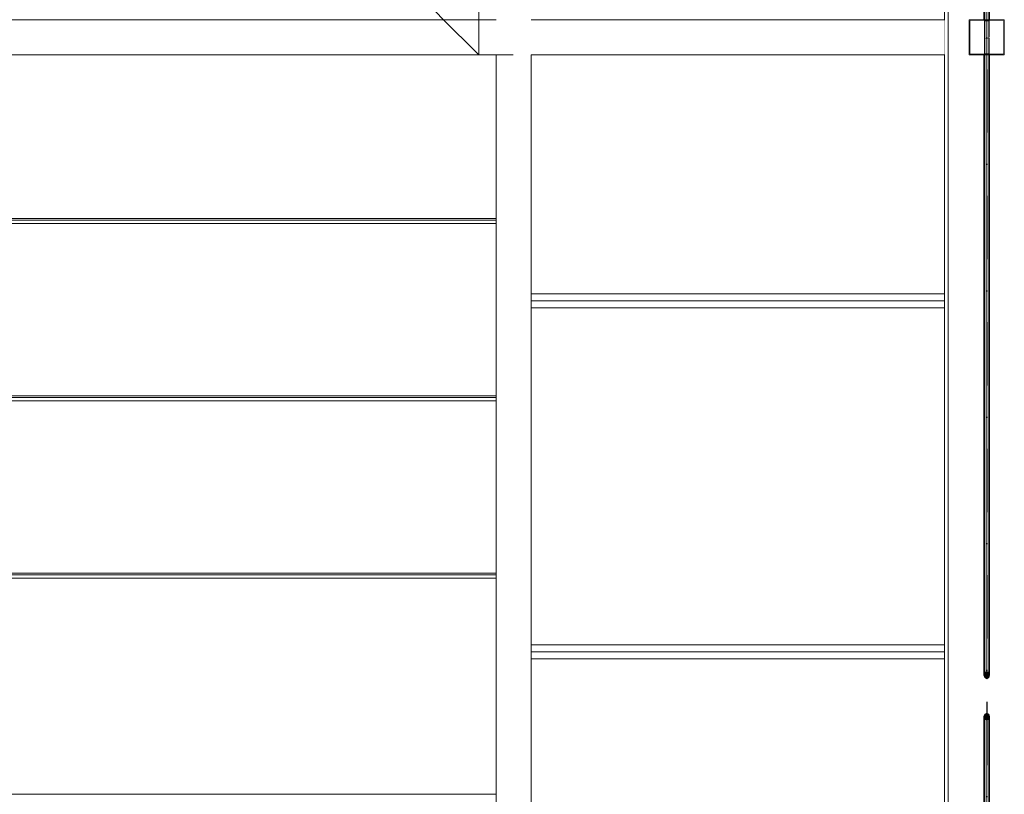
# Model space of a CAD drawing. Header units: millimetres. Extents: x -12989 to 402831, y -50461 to 30884.
# Tile 154 of 175: x 396053 to 398855, y -44066 to -41861. Entities that reach past the tile are written whole.
import ezdxf
from ezdxf.enums import TextEntityAlignment as Align

# ---------------------------------------------------------------- set-up
doc = ezdxf.new("R2010")
doc.units = ezdxf.units.MM
doc.header["$MEASUREMENT"] = 0
doc.linetypes.add('Kropki i Kreski', pattern=[360, 180, -90, 0, -90])
doc.linetypes.add('Wipeout_Contour', pattern=[1000, 0, -1000])
for name, color, linetype in [('AS_Belki.Import IFC', 7, 'Continuous'), ('Nowe_A__SCIANY', 7, 'Continuous'), ('Nowe_A_WYM', 7, 'Continuous'), ('Nowe_Drzwi Archicad', 7, 'Continuous'), ('Nowe_Warstwa IFC.Import IFC', 7, 'Continuous')]:
    doc.layers.add(name, color=color, linetype=linetype)
for name, color, linetype, lineweight in [('AS_Belki.Import IFC_Nr_pióra__1', 7, 'Continuous', 13), ('AS_Belki.Import IFC_Nr_pióra__88', 7, 'Continuous', 13), ('AS_Belki.Import IFC_Nr_pióra__90', 7, 'Continuous', 13), ('Nowe_A__SCIANY_Nr_pióra__87', 7, 'Continuous', 13), ('Nowe_A_WYM_Nr_pióra__1', 7, 'Continuous', 13), ('Nowe_A_WYM_Nr_pióra__45', 7, 'Continuous', 15), ('Nowe_A_WYM_Nr_pióra__85', 7, 'Continuous', 13), ('Nowe_Drzwi Archicad_Nr_pióra__81', 7, 'Continuous', 13), ('Nowe_Warstwa IFC.Import IFC_Nr_pióra__1', 7, 'Continuous', 13), ('Nowe_Warstwa IFC.Import IFC_Nr_pióra__25', 7, 'Continuous', 25)]:
    doc.layers.add(name, color=color, linetype=linetype, lineweight=lineweight)
doc.styles.add('STYL_AUTOMATYCZNY_1', font='arial.ttf')
doc.styles.add('STYL_AUTOMATYCZNY_4', font='arial.ttf')

# ---------------------------------------------------------------- blocks, each defined once
blk = doc.blocks.new('ElemPrzekroju_2_1', base_point=(362576.7, -45960.6))
at = {"color": 254, "linetype": 'Wipeout_Contour', "lineweight": 0, "ltscale": 4775751.415700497}
blk.add_wipeout([(392867.1, -41680.6), (392867.1, -41860.6), (398685.1, -41860.6), (398685.1, -41680.6), (397508.6, -41680.6), (397508.6, -41860.6), (397408.6, -41860.6), (397408.6, -41680.6), (394158.6, -41680.6), (394158.6, -41860.6), (394058.6, -41860.6), (394058.6, -41680.6)], dxfattribs=at).dxf.layer = 'Nowe_A__SCIANY'
at = {"color": 254, "linetype": 'Wipeout_Contour', "lineweight": 0, "ltscale": 1601352.185172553}
blk.add_wipeout([(397508.6, -42640.6), (398685.1, -42640.6), (398685.1, -41960.6), (397508.6, -41960.6)], dxfattribs=at).dxf.layer = 'Nowe_A__SCIANY'
at = {"color": 254, "linetype": 'Wipeout_Contour', "lineweight": 0, "ltscale": 1601508.670449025}
blk.add_wipeout([(397508.6, -42660.6), (397508.6, -42680.6), (398685.1, -42680.6), (398685.1, -42660.6)], dxfattribs=at).dxf.layer = 'Nowe_A__SCIANY'
at = {"color": 254, "linetype": 'Wipeout_Contour', "lineweight": 0, "ltscale": 6403119.200144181}
blk.add_wipeout([(397508.6, -44640.6), (397554.6, -44640.6), (397554.6, -44377.5), (397555, -44376.4), (397555.1, -44376.3), (397555.4, -44375.4), (397555.6, -44375.4), (397556.5, -44374.8), (397557.5, -44374.6), (397705.7, -44374.6), (397707.7, -44375.4), (397708.6, -44377.5), (397708.6, -44640.6), (398685.1, -44640.6), (398685.1, -43680.6), (397508.6, -43680.6)], dxfattribs=at).dxf.layer = 'Nowe_A__SCIANY'
at = {"color": 254, "linetype": 'Wipeout_Contour', "lineweight": 0, "ltscale": 1601500.146324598}
blk.add_wipeout([(397508.6, -42640.6), (397508.6, -42660.6), (398685.1, -42660.6), (398685.1, -42640.6)], dxfattribs=at).dxf.layer = 'Nowe_A__SCIANY'
at = {"color": 254, "linetype": 'Wipeout_Contour', "lineweight": 0, "ltscale": 1601939.91255538}
blk.add_wipeout([(397508.6, -43660.6), (397508.6, -43680.6), (398685.1, -43680.6), (398685.1, -43660.6)], dxfattribs=at).dxf.layer = 'Nowe_A__SCIANY'
at = {"layer": 'Nowe_A__SCIANY_Nr_pióra__87', "color": 7, "linetype": 'Continuous', "lineweight": 13}
for p, q in [((398685.1, -42640.6), (397508.6, -42640.6)), ((397508.6, -42660.6), (398685.1, -42660.6)), ((398685.1, -43680.6), (397508.6, -43680.6))]:
    blk.add_line(p, q, dxfattribs=at)
at = {"color": 254, "linetype": 'Wipeout_Contour', "lineweight": 0, "ltscale": 1601931.190969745}
blk.add_wipeout([(397508.6, -43640.6), (397508.6, -43660.6), (398685.1, -43660.6), (398685.1, -43640.6)], dxfattribs=at).dxf.layer = 'Nowe_A__SCIANY'
at = {"layer": 'Nowe_A__SCIANY_Nr_pióra__87', "color": 7, "linetype": 'Continuous', "lineweight": 13}
blk.add_line((397508.6, -43660.6), (398685.1, -43660.6), dxfattribs=at)
at = {"color": 254, "linetype": 'Wipeout_Contour', "lineweight": 0, "ltscale": 1601719.882421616}
blk.add_wipeout([(397508.6, -42680.6), (397508.6, -43640.6), (398685.1, -43640.6), (398685.1, -42680.6)], dxfattribs=at).dxf.layer = 'Nowe_A__SCIANY'
at = {"layer": 'Nowe_A__SCIANY_Nr_pióra__87', "color": 7, "linetype": 'Continuous', "lineweight": 13}
for p, q in [((398685.1, -42680.6), (397508.6, -42680.6)), ((398685.1, -43640.6), (397508.6, -43640.6))]:
    blk.add_line(p, q, dxfattribs=at)
blk = doc.blocks.new('ElemPrzekroju_6_1', base_point=(362576.7, -45960.6))
at = {"color": 254, "linetype": 'Wipeout_Contour', "lineweight": 0, "ltscale": 1592208.537086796}
blk.add_wipeout([(397408.6, -42441.1), (397408.6, -42431.1), (394158.6, -42431.1), (394158.6, -42441.1)], dxfattribs=at).dxf.layer = 'Nowe_Drzwi Archicad'
at = {"color": 254, "linetype": 'Wipeout_Contour', "lineweight": 0, "ltscale": 1592425.115099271}
blk.add_wipeout([(397408.6, -42946), (397408.6, -42936), (394158.6, -42936), (394158.6, -42946)], dxfattribs=at).dxf.layer = 'Nowe_Drzwi Archicad'
at = {"color": 254, "linetype": 'Wipeout_Contour', "lineweight": 0, "ltscale": 1592644.24653458}
blk.add_wipeout([(394158.6, -43450.9), (397408.6, -43450.9), (397408.6, -43441), (394158.6, -43441)], dxfattribs=at).dxf.layer = 'Nowe_Drzwi Archicad'
at = {"color": 254, "linetype": 'Wipeout_Contour', "lineweight": 0, "ltscale": 1592781.576338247}
blk.add_wipeout([(397408.6, -44065.9), (397408.6, -43450.9), (394158.6, -43450.9), (394158.6, -44065.9)], dxfattribs=at).dxf.layer = 'Nowe_Drzwi Archicad'
at = {"layer": 'Nowe_Drzwi Archicad_Nr_pióra__81', "color": 7, "linetype": 'Continuous', "lineweight": 13}
blk.add_line((397408.6, -44065.9), (394158.6, -44065.9), dxfattribs=at)
at = {"color": 254, "linetype": 'Wipeout_Contour', "lineweight": 0, "ltscale": 1592640.994995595}
blk.add_wipeout([(397408.6, -43441), (397408.6, -43436), (394158.6, -43436), (394158.6, -43441)], dxfattribs=at).dxf.layer = 'Nowe_Drzwi Archicad'
at = {"layer": 'Nowe_Drzwi Archicad_Nr_pióra__81', "color": 7, "linetype": 'Continuous', "lineweight": 13}
blk.add_line((397408.6, -43450.9), (394158.6, -43450.9), dxfattribs=at)
at = {"color": 254, "linetype": 'Wipeout_Contour', "lineweight": 0, "ltscale": 1592533.58832825}
blk.add_wipeout([(397408.6, -43436), (397408.6, -42946), (394158.6, -42946), (394158.6, -43436)], dxfattribs=at).dxf.layer = 'Nowe_Drzwi Archicad'
at = {"layer": 'Nowe_Drzwi Archicad_Nr_pióra__81', "color": 7, "linetype": 'Continuous', "lineweight": 13}
for p, q in [((397408.6, -43436), (394158.6, -43436)), ((397408.6, -43440.9), (394158.6, -43440.9)), ((397408.6, -43441), (394158.6, -43441))]:
    blk.add_line(p, q, dxfattribs=at)
at = {"color": 254, "linetype": 'Wipeout_Contour', "lineweight": 0, "ltscale": 1592421.900900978}
blk.add_wipeout([(397408.6, -42931.1), (394158.6, -42931.1), (394158.6, -42936), (397408.6, -42936)], dxfattribs=at).dxf.layer = 'Nowe_Drzwi Archicad'
at = {"layer": 'Nowe_Drzwi Archicad_Nr_pióra__81', "color": 7, "linetype": 'Continuous', "lineweight": 13}
blk.add_line((397408.6, -42946), (394158.6, -42946), dxfattribs=at)
at = {"color": 254, "linetype": 'Wipeout_Contour', "lineweight": 0, "ltscale": 1592315.756788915}
blk.add_wipeout([(397408.6, -42931.1), (397408.6, -42441.1), (394158.6, -42441.1), (394158.6, -42931.1)], dxfattribs=at).dxf.layer = 'Nowe_Drzwi Archicad'
at = {"layer": 'Nowe_Drzwi Archicad_Nr_pióra__81', "color": 7, "linetype": 'Continuous', "lineweight": 13}
for p, q in [((397408.6, -42931.1), (394158.6, -42931.1)), ((397408.6, -42936), (394158.6, -42936)), ((397408.6, -42936.1), (394158.6, -42936.1))]:
    blk.add_line(p, q, dxfattribs=at)
at = {"color": 254, "linetype": 'Wipeout_Contour', "lineweight": 0, "ltscale": 1592205.360251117}
blk.add_wipeout([(397408.6, -42426.2), (394158.6, -42426.2), (394158.6, -42431.1), (397408.6, -42431.1)], dxfattribs=at).dxf.layer = 'Nowe_Drzwi Archicad'
at = {"layer": 'Nowe_Drzwi Archicad_Nr_pióra__81', "color": 7, "linetype": 'Continuous', "lineweight": 13}
blk.add_line((397408.6, -42441.1), (394158.6, -42441.1), dxfattribs=at)
at = {"color": 254, "linetype": 'Wipeout_Contour', "lineweight": 0, "ltscale": 1592105.601542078}
blk.add_wipeout([(394158.6, -42426.2), (397408.6, -42426.2), (397408.6, -41960.6), (394158.6, -41960.6)], dxfattribs=at).dxf.layer = 'Nowe_Drzwi Archicad'
at = {"layer": 'Nowe_Drzwi Archicad_Nr_pióra__81', "color": 7, "linetype": 'Continuous', "lineweight": 13}
for p, q in [((397408.6, -42426.2), (394158.6, -42426.2)), ((397408.6, -42431.1), (394158.6, -42431.1)), ((397408.6, -42431.2), (394158.6, -42431.2))]:
    blk.add_line(p, q, dxfattribs=at)
blk = doc.blocks.new('ElemPrzekroju_183_1', base_point=(362576.7, -45960.6))
at = {"color": 254, "linetype": 'Wipeout_Contour', "lineweight": 0, "ltscale": 1604429.499131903}
blk.add_wipeout([(398810.7, -41960.6), (398810.7, -43719.3), (398813.1, -43726.5), (398813.1, -41960.6)], dxfattribs=at).dxf.layer = 'AS_Belki.Import IFC'
at = {"color": 254, "linetype": 'Wipeout_Contour', "lineweight": 0, "ltscale": 1604389.980496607}
blk.add_wipeout([(398799.4, -41960.6), (398799.4, -43719.3), (398805.1, -43716.3), (398805.1, -41960.6)], dxfattribs=at).dxf.layer = 'AS_Belki.Import IFC'
at = {"color": 254, "linetype": 'Wipeout_Contour', "lineweight": 0, "ltscale": 1604412.478429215}
blk.add_wipeout([(398805.1, -41960.6), (398805.1, -43716.3), (398810.7, -43719.3), (398810.7, -41960.6)], dxfattribs=at).dxf.layer = 'AS_Belki.Import IFC'
at = {"color": 254, "linetype": 'Wipeout_Contour', "lineweight": 0, "ltscale": 1604375.184349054}
blk.add_wipeout([(398797.1, -41960.6), (398797.1, -43726.5), (398799.4, -43719.3), (398799.4, -41960.6)], dxfattribs=at).dxf.layer = 'AS_Belki.Import IFC'
at = {"layer": 'AS_Belki.Import IFC', "linetype": 'Continuous', "lineweight": 0, "true_color": 0x000000}
blk.add_hatch(color=18, dxfattribs=at).paths.add_polyline_path([(398810.7, -43733.7), (398813.1, -43726.5), (398810.7, -43719.3), (398805.1, -43716.3), (398799.4, -43719.3), (398797.1, -43726.5), (398799.4, -43733.7), (398805.1, -43736.7)])
at = {"layer": 'AS_Belki.Import IFC_Nr_pióra__1', "color": 7, "linetype": 'Continuous', "lineweight": 13}
for p, q in [((398799.4, -43719.3), (398797.1, -43726.5)), ((398797.1, -43726.5), (398799.4, -43733.7)), ((398805.1, -43716.3), (398799.4, -43719.3)), ((398799.4, -43733.7), (398805.1, -43736.7)), ((398805.1, -43716.3), (398810.7, -43719.3)), ((398810.7, -43733.7), (398805.1, -43736.7)), ((398810.7, -43719.3), (398813.1, -43726.5)), ((398813.1, -43726.5), (398810.7, -43733.7))]:
    blk.add_line(p, q, dxfattribs=at)
at = {"color": 254, "linetype": 'Wipeout_Contour', "lineweight": 0, "ltscale": 2005050.80424821}
blk.add_wipeout([(398813.1, -41957.6), (398813.1, -41913.1), (398812.5, -41911.2), (398810.7, -41912.7), (398810.7, -41957.6)], dxfattribs=at).dxf.layer = 'AS_Belki.Import IFC'
at = {"color": 254, "linetype": 'Wipeout_Contour', "lineweight": 0, "ltscale": 2004982.261056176}
blk.add_wipeout([(398799.4, -41912.7), (398797.7, -41911.2), (398797.1, -41913.1), (398797.1, -41957.6), (398799.4, -41957.6)], dxfattribs=at).dxf.layer = 'AS_Belki.Import IFC'
at = {"color": 254, "linetype": 'Wipeout_Contour', "lineweight": 0, "ltscale": 1604026.587968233}
blk.add_wipeout([(398805.1, -41957.6), (398810.7, -41957.6), (398810.7, -41912.7), (398805.1, -41913.6)], dxfattribs=at).dxf.layer = 'AS_Belki.Import IFC'
at = {"color": 254, "linetype": 'Wipeout_Contour', "lineweight": 0, "ltscale": 1604004.084618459}
blk.add_wipeout([(398799.4, -41957.6), (398805.1, -41957.6), (398805.1, -41913.6), (398799.4, -41912.7)], dxfattribs=at).dxf.layer = 'AS_Belki.Import IFC'
at = {"layer": 'AS_Belki.Import IFC_Nr_pióra__90', "color": 7, "linetype": 'Continuous', "lineweight": 13}
for p, q in [((398797.7, -41911.2), (398797.1, -41913.1)), ((398797.1, -41913.1), (398797.1, -41957.6)), ((398799.4, -41912.7), (398797.7, -41911.2)), ((398799.4, -41912.7), (398799.4, -41957.6)), ((398805.1, -41913.6), (398799.4, -41912.7)), ((398810.7, -41912.7), (398805.1, -41913.6)), ((398805.1, -41913.6), (398805.1, -41957.6)), ((398812.5, -41911.2), (398810.7, -41912.7)), ((398810.7, -41912.7), (398810.7, -41957.6)), ((398813.1, -41913.1), (398812.5, -41911.2)), ((398813.1, -41913.1), (398813.1, -41957.6)), ((398797.1, -41960.6), (398797.1, -43726.5)), ((398799.4, -41960.6), (398799.4, -43719.3)), ((398805.1, -41960.6), (398805.1, -43716.3)), ((398810.7, -41960.6), (398810.7, -43719.3)), ((398813.1, -41960.6), (398813.1, -43726.5))]:
    blk.add_line(p, q, dxfattribs=at)
blk = doc.blocks.new('ElemPrzekroju_184_1', base_point=(362576.7, -45960.6))
at = {"color": 254, "linetype": 'Wipeout_Contour', "lineweight": 0, "ltscale": 1603868.540046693}
blk.add_wipeout([(398810.7, -41174.4), (398810.7, -41860.6), (398813.1, -41860.6), (398813.1, -41168.5)], dxfattribs=at).dxf.layer = 'AS_Belki.Import IFC'
at = {"color": 254, "linetype": 'Wipeout_Contour', "lineweight": 0, "ltscale": 1603853.489135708}
blk.add_wipeout([(398805.1, -41176.9), (398805.1, -41860.6), (398810.7, -41860.6), (398810.7, -41174.4)], dxfattribs=at).dxf.layer = 'AS_Belki.Import IFC'
at = {"color": 254, "linetype": 'Wipeout_Contour', "lineweight": 0, "ltscale": 1603830.983354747}
blk.add_wipeout([(398799.4, -41174.4), (398799.4, -41860.6), (398805.1, -41860.6), (398805.1, -41176.9)], dxfattribs=at).dxf.layer = 'AS_Belki.Import IFC'
at = {"color": 254, "linetype": 'Wipeout_Contour', "lineweight": 0, "ltscale": 1603814.206260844}
blk.add_wipeout([(398797.1, -41168.5), (398797.1, -41860.6), (398799.4, -41860.6), (398799.4, -41174.4)], dxfattribs=at).dxf.layer = 'AS_Belki.Import IFC'
at = {"layer": 'AS_Belki.Import IFC', "linetype": 'Continuous', "lineweight": 0, "true_color": 0x000000}
blk.add_hatch(color=18, dxfattribs=at).paths.add_polyline_path([(398810.7, -41174.4), (398813.1, -41168.5), (398810.7, -41162.6), (398805.1, -41160.1), (398799.4, -41162.6), (398797.1, -41168.5), (398799.4, -41174.4), (398805.1, -41176.9)])
at = {"layer": 'AS_Belki.Import IFC_Nr_pióra__1', "color": 7, "linetype": 'Continuous', "lineweight": 13}
for p, q in [((398805.1, -41160.1), (398799.4, -41162.6)), ((398805.1, -41160.1), (398810.7, -41162.6)), ((398799.4, -41162.6), (398797.1, -41168.5)), ((398797.1, -41168.5), (398799.4, -41174.4)), ((398799.4, -41174.4), (398805.1, -41176.9)), ((398810.7, -41174.4), (398805.1, -41176.9)), ((398810.7, -41162.6), (398813.1, -41168.5)), ((398813.1, -41168.5), (398810.7, -41174.4))]:
    blk.add_line(p, q, dxfattribs=at)
at = {"color": 254, "linetype": 'Wipeout_Contour', "lineweight": 0, "ltscale": 2005030.880662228}
blk.add_wipeout([(398810.7, -41863.6), (398810.7, -41912.7), (398812.5, -41911.2), (398813.1, -41909.6), (398813.1, -41863.6)], dxfattribs=at).dxf.layer = 'AS_Belki.Import IFC'
at = {"color": 254, "linetype": 'Wipeout_Contour', "lineweight": 0, "ltscale": 1604006.935418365}
blk.add_wipeout([(398805.1, -41863.6), (398805.1, -41913.6), (398810.7, -41912.7), (398810.7, -41863.6)], dxfattribs=at).dxf.layer = 'AS_Belki.Import IFC'
at = {"color": 254, "linetype": 'Wipeout_Contour', "lineweight": 0, "ltscale": 1603984.431792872}
blk.add_wipeout([(398799.4, -41863.6), (398799.4, -41912.7), (398805.1, -41913.6), (398805.1, -41863.6)], dxfattribs=at).dxf.layer = 'AS_Belki.Import IFC'
at = {"color": 254, "linetype": 'Wipeout_Contour', "lineweight": 0, "ltscale": 2004962.336794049}
blk.add_wipeout([(398799.4, -41863.6), (398797.1, -41863.6), (398797.1, -41909.6), (398797.7, -41911.2), (398799.4, -41912.7)], dxfattribs=at).dxf.layer = 'AS_Belki.Import IFC'
at = {"layer": 'AS_Belki.Import IFC_Nr_pióra__90', "color": 7, "linetype": 'Continuous', "lineweight": 13}
for p, q in [((398797.1, -41168.5), (398797.1, -41860.6)), ((398799.4, -41174.4), (398799.4, -41860.6)), ((398805.1, -41176.9), (398805.1, -41860.6)), ((398810.7, -41174.4), (398810.7, -41860.6)), ((398813.1, -41168.5), (398813.1, -41860.6)), ((398797.1, -41863.6), (398797.1, -41909.6)), ((398799.4, -41863.6), (398799.4, -41912.7)), ((398805.1, -41863.6), (398805.1, -41913.6)), ((398810.7, -41863.6), (398810.7, -41912.7)), ((398813.1, -41863.6), (398813.1, -41909.6)), ((398797.7, -41911.2), (398797.1, -41909.6)), ((398813.1, -41909.6), (398812.5, -41911.2))]:
    blk.add_line(p, q, dxfattribs=at)
blk = doc.blocks.new('ElemPrzekroju_197_1', base_point=(362576.7, -45960.6))
at = {"layer": 'AS_Belki.Import IFC', "linetype": 'Continuous', "lineweight": 0, "true_color": 0x000000}
h = blk.add_hatch(color=18, dxfattribs=at)
h.paths.add_polyline_path([(398755.1, -41960.6), (398855.1, -41960.6), (398855.1, -41860.6), (398755.1, -41860.6)])
h.paths.add_polyline_path([(398852.1, -41863.6), (398852.1, -41957.6), (398758.1, -41957.6), (398758.1, -41863.6)], flags=0)
at = {"layer": 'AS_Belki.Import IFC_Nr_pióra__1', "color": 7, "linetype": 'Continuous', "lineweight": 13}
for p, q in [((398755.1, -41860.6), (398755.1, -41960.6)), ((398855.1, -41860.6), (398755.1, -41860.6)), ((398855.1, -41860.6), (398855.1, -41960.6)), ((398758.1, -41863.6), (398758.1, -41957.6)), ((398852.1, -41863.6), (398758.1, -41863.6)), ((398852.1, -41863.6), (398852.1, -41957.6)), ((398855.1, -41960.6), (398755.1, -41960.6)), ((398852.1, -41957.6), (398758.1, -41957.6))]:
    blk.add_line(p, q, dxfattribs=at)
blk = doc.blocks.new('ElemPrzekroju_202_1', base_point=(362576.7, -45960.6))
at = {"color": 254, "linetype": 'Wipeout_Contour', "lineweight": 0, "ltscale": 1603852.313832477}
blk.add_wipeout([(398694.9, -39378.9), (398685.1, -39378.9), (398685.1, -45660.6), (398694.9, -45660.6)], dxfattribs=at).dxf.layer = 'AS_Belki.Import IFC'
at = {"color": 254, "linetype": 'Wipeout_Contour', "lineweight": 0, "ltscale": 2806874.833881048}
blk.add_wipeout([(398758.1, -41957.6), (398797.1, -41957.6), (398797.1, -41913.1), (398797.7, -41911.2), (398797.1, -41909.6), (398797.1, -41863.6), (398758.1, -41863.6)], dxfattribs=at).dxf.layer = 'AS_Belki.Import IFC'
at = {"color": 254, "linetype": 'Wipeout_Contour', "lineweight": 0, "ltscale": 2807143.000238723}
blk.add_wipeout([(398812.5, -41911.2), (398813.1, -41913.1), (398813.1, -41957.6), (398852.1, -41957.6), (398852.1, -41863.6), (398813.1, -41863.6), (398813.1, -41909.6)], dxfattribs=at).dxf.layer = 'AS_Belki.Import IFC'
at = {"layer": 'AS_Belki.Import IFC_Nr_pióra__88', "color": 7, "linetype": 'Continuous', "lineweight": 13}
for p, q in [((398685.1, -45660.6), (398685.1, -39378.9)), ((398694.9, -45660.6), (398694.9, -39378.9))]:
    blk.add_line(p, q, dxfattribs=at)
blk = doc.blocks.new('ElemPrzekroju_218_1', base_point=(362576.7, -45960.6))
at = {"color": 254, "linetype": 'Wipeout_Contour', "lineweight": 0, "ltscale": 1987118.531494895}
blk.add_wipeout([(392867.1, -41860.6), (392867.1, -41928.5), (392931, -41960.6), (398685.1, -41960.6), (398685.1, -41860.6)], dxfattribs=at).dxf.layer = 'AS_Belki.Import IFC'
at = {"layer": 'AS_Belki.Import IFC_Nr_pióra__90', "color": 7, "linetype": 'Continuous', "lineweight": 13}
for p, q in [((397408.6, -41860.6), (394158.6, -41860.6)), ((398685.1, -41860.6), (397508.6, -41860.6)), ((397408.6, -41960.6), (394158.6, -41960.6)), ((398685.1, -41960.6), (397508.6, -41960.6))]:
    blk.add_line(p, q, dxfattribs=at)
blk = doc.blocks.new('ElemPrzekroju_239_1', base_point=(362576.7, -45960.6))
at = {"color": 254, "linetype": 'Wipeout_Contour', "lineweight": 0, "ltscale": 1599480.315000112}
blk.add_wipeout([(397408.6, -45660.6), (397508.6, -45660.6), (397508.6, -41960.6), (397408.6, -41960.6)], dxfattribs=at).dxf.layer = 'AS_Belki.Import IFC'
at = {"layer": 'AS_Belki.Import IFC_Nr_pióra__88', "color": 7, "linetype": 'Continuous', "lineweight": 13}
for p, q in [((397408.6, -45660.6), (397408.6, -41960.6)), ((397508.6, -45660.6), (397508.6, -41960.6))]:
    blk.add_line(p, q, dxfattribs=at)
blk = doc.blocks.new('ElemPrzekroju_279_1', base_point=(362576.7, -45960.6))
at = {"color": 254, "linetype": 'Wipeout_Contour', "lineweight": 0, "ltscale": 2006682.19360031}
blk.add_wipeout([(398810.7, -43851.9), (398810.7, -45660.6), (398812.3, -45660.6), (398813.1, -45658.1), (398813.1, -43844.7)], dxfattribs=at).dxf.layer = 'AS_Belki.Import IFC'
at = {"color": 254, "linetype": 'Wipeout_Contour', "lineweight": 0, "ltscale": 1605250.137010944}
blk.add_wipeout([(398805.1, -43854.9), (398805.1, -45660.6), (398810.7, -45660.6), (398810.7, -43851.9)], dxfattribs=at).dxf.layer = 'AS_Belki.Import IFC'
at = {"color": 254, "linetype": 'Wipeout_Contour', "lineweight": 0, "ltscale": 2006613.913041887}
blk.add_wipeout([(398797.1, -43844.7), (398797.1, -45658.1), (398797.9, -45660.6), (398799.4, -45660.6), (398799.4, -43851.9)], dxfattribs=at).dxf.layer = 'AS_Belki.Import IFC'
at = {"layer": 'AS_Belki.Import IFC_Nr_pióra__1', "color": 7, "linetype": 'Continuous', "lineweight": 13}
for q in [(398799.4, -43837.5), (398810.7, -43837.5)]:
    blk.add_line((398805.1, -43834.5), q, dxfattribs=at)
at = {"color": 254, "linetype": 'Wipeout_Contour', "lineweight": 0, "ltscale": 1605227.650809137}
blk.add_wipeout([(398799.4, -43851.9), (398799.4, -45660.6), (398805.1, -45660.6), (398805.1, -43854.9)], dxfattribs=at).dxf.layer = 'AS_Belki.Import IFC'
at = {"layer": 'AS_Belki.Import IFC', "linetype": 'Continuous', "lineweight": 0, "true_color": 0x000000}
blk.add_hatch(color=18, dxfattribs=at).paths.add_polyline_path([(398813.1, -43844.7), (398810.7, -43837.5), (398805.1, -43834.5), (398799.4, -43837.5), (398797.1, -43844.7), (398799.4, -43851.9), (398805.1, -43854.9), (398810.7, -43851.9)])
at = {"layer": 'AS_Belki.Import IFC_Nr_pióra__1', "color": 7, "linetype": 'Continuous', "lineweight": 13}
for p, q in [((398799.4, -43837.5), (398797.1, -43844.7)), ((398797.1, -43844.7), (398799.4, -43851.9)), ((398810.7, -43837.5), (398813.1, -43844.7)), ((398813.1, -43844.7), (398810.7, -43851.9)), ((398799.4, -43851.9), (398805.1, -43854.9)), ((398810.7, -43851.9), (398805.1, -43854.9))]:
    blk.add_line(p, q, dxfattribs=at)
at = {"layer": 'AS_Belki.Import IFC_Nr_pióra__90', "color": 7, "linetype": 'Continuous', "lineweight": 13}
for p, q in [((398797.1, -45658.1), (398797.1, -43844.7)), ((398813.1, -45658.1), (398813.1, -43844.7)), ((398799.4, -45660.6), (398799.4, -43851.9)), ((398805.1, -45660.6), (398805.1, -43854.9)), ((398810.7, -45660.6), (398810.7, -43851.9)), ((398797.1, -45658.1), (398797.9, -45660.6)), ((398813.1, -45658.1), (398812.3, -45660.6))]:
    blk.add_line(p, q, dxfattribs=at)
blk = doc.blocks.new('Standardowy znacznik osi[10]_1', base_point=(398805.1, -35960.6))
at = {"layer": 'Nowe_Warstwa IFC.Import IFC_Nr_pióra__25', "color": 7, "linetype": 'Kropki i Kreski', "lineweight": 25}
blk.add_line((398805.1, -36960.6), (398805.1, -48960.6), dxfattribs=at)
at = {"layer": 'Nowe_Warstwa IFC.Import IFC_Nr_pióra__1', "color": 7, "lineweight": 13, "style": 'STYL_AUTOMATYCZNY_1'}
for tag, p in [('AC_MarkerText_1_0', (398805.1, -35623.1)), ('AC_MarkerText_1_1', (398805.1, -50123.1))]:
    blk.add_attdef(tag, text='', height=175, rotation=360, dxfattribs=at).set_placement(p, align=Align.TOP_CENTER)
blk = doc.blocks.new('Wymiary_4_1', base_point=(397359.5, -41960.6))
at = {"layer": 'Nowe_A_WYM_Nr_pióra__45', "color": 7, "linetype": 'Continuous', "lineweight": 15}
for p, q in [((397359.5, -41960.6), (397359.5, -41440.6)), ((397359.5, -41960.6), (397229.5, -41830.6)), ((397229.5, -41830.6), (397359.5, -41830.6)), ((397359.5, -41830.6), (397910.3, -41830.6))]:
    blk.add_line(p, q, dxfattribs=at)
at = {"layer": 'Nowe_A_WYM_Nr_pióra__85', "color": 7, "linetype": 'Continuous', "lineweight": 13}
for q in [(397262, -41960.6), (397457, -41960.6)]:
    blk.add_line((397359.5, -41960.6), q, dxfattribs=at)
at = {"layer": 'Nowe_A_WYM_Nr_pióra__1', "color": 7, "lineweight": 13, "insert": (397424.5, -41804.6), "char_height": 140, "attachment_point": 7, "style": 'STYL_AUTOMATYCZNY_4'}
blk.add_mtext('\\A1;{\\pql;\\fArial|b0|i0|c238|p0;\\W1.000000;+4,00}', dxfattribs=at)

msp = doc.modelspace()

# ---------------------------------------------------------------- block references
at = {"layer": 'Nowe_A__SCIANY', "lineweight": 0}
msp.add_blockref('ElemPrzekroju_2_1', (362576.7, -45960.6), dxfattribs=at)

# ---------------------------------------------------------------- next in the draw order: block references
at = {"layer": 'AS_Belki.Import IFC', "lineweight": 0}
msp.add_blockref('ElemPrzekroju_183_1', (362576.7, -45960.6), dxfattribs=at)
at = {"layer": 'Nowe_Drzwi Archicad', "lineweight": 0}
msp.add_blockref('ElemPrzekroju_6_1', (362576.7, -45960.6), dxfattribs=at)

# ---------------------------------------------------------------- next in the draw order: block references
at = {"layer": 'AS_Belki.Import IFC', "lineweight": 0}
msp.add_blockref('ElemPrzekroju_184_1', (362576.7, -45960.6), dxfattribs=at)

# ---------------------------------------------------------------- next in the draw order: block references
msp.add_blockref('ElemPrzekroju_197_1', (362576.7, -45960.6), dxfattribs=at)

# ---------------------------------------------------------------- next in the draw order: block references
msp.add_blockref('ElemPrzekroju_202_1', (362576.7, -45960.6), dxfattribs=at)

# ---------------------------------------------------------------- next in the draw order: block references
for name in ['ElemPrzekroju_218_1', 'ElemPrzekroju_279_1']:
    msp.add_blockref(name, (362576.7, -45960.6), dxfattribs=at)

# ---------------------------------------------------------------- next in the draw order: block references
msp.add_blockref('ElemPrzekroju_239_1', (362576.7, -45960.6), dxfattribs=at)
at = {"layer": 'Nowe_Warstwa IFC.Import IFC', "color": 7, "linetype": 'Continuous', "lineweight": 13}
msp.add_blockref('Standardowy znacznik osi[10]_1', (398805.1, -35960.6), dxfattribs=at)

# ---------------------------------------------------------------- next in the draw order: block references
at = {"layer": 'Nowe_A_WYM', "color": 7, "linetype": 'Continuous', "lineweight": 13}
msp.add_blockref('Wymiary_4_1', (397359.5, -41960.6), dxfattribs=at)

doc.saveas('drawing.dxf')
